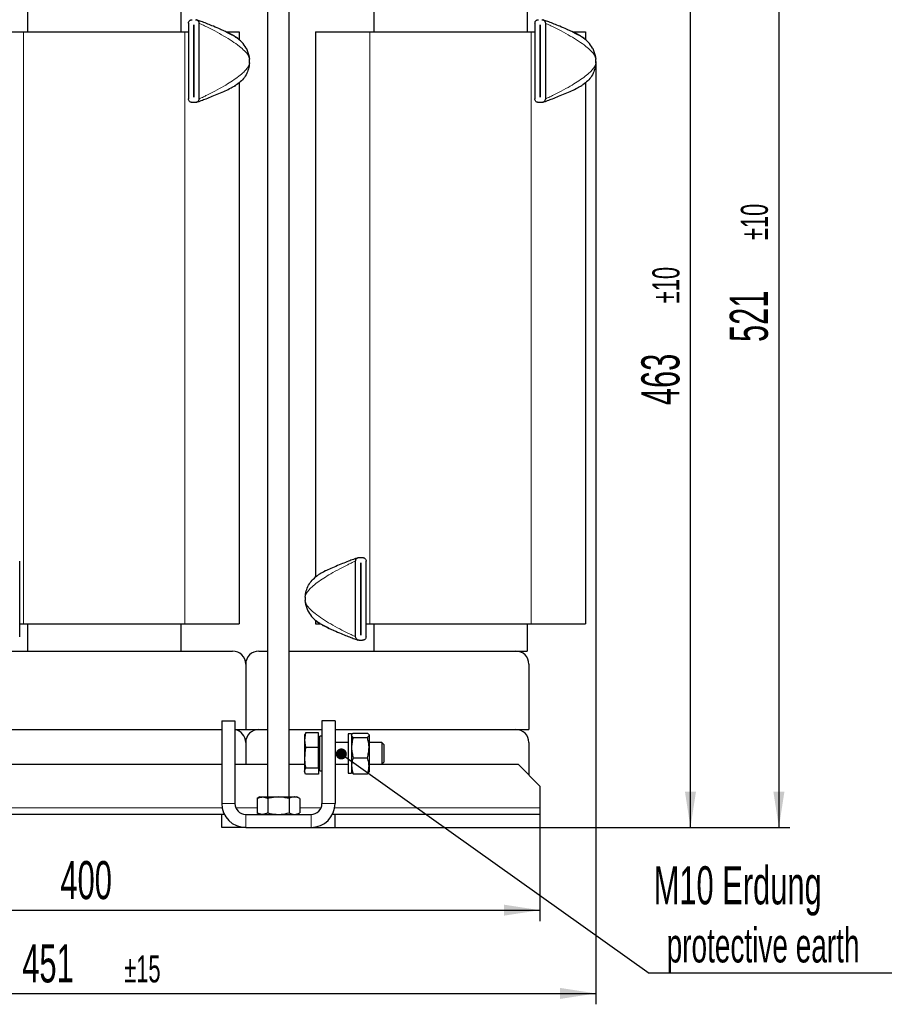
# Model space of a CAD drawing. Header units: millimetres. Extents: x 5 to 418, y 2 to 292.
# Tile 5 of 21: x 75 to 154, y 152 to 242. Entities that reach past the tile are written whole.
import ezdxf

# ---------------------------------------------------------------- set-up
doc = ezdxf.new("R2010")
doc.units = ezdxf.units.MM
doc.layers.add('SLD-0', color=7, linetype='Continuous')
doc.styles.add('SLDTEXTSTYLE0', font='TXT', dxfattribs={"width": 0.605})
doc.dimstyles.new('SLDDIMSTYLE0', dxfattribs={"dimtxt": 3.5, "dimasz": 3.302, "dimexe": 0, "dimexo": 0.0625, "dimgap": 0.875, "dimtad": 1, "dimdec": 0, "dimlfac": 5, "dimrnd": 1e-09, "dimzin": 12, "dimdsep": 46, "dimtxsty": 'SLDTEXTSTYLE0', "dimsah": 1, "dimcen": 0.09, "dimadec": 0, "dimazin": 3, "dimtol": 1, "dimtp": 10, "dimtm": 10, "dimtfac": 1, "dimtdec": 0, "dimtofl": 0, "dimtmove": 0, "dimatfit": 3, "dimfxl": 1, "dimfrac": 2, "dimtolj": 1, "dimarcsym": 0})
doc.dimstyles.new('SLDDIMSTYLE1', dxfattribs={"dimtxt": 3.5, "dimasz": 3.302, "dimexe": 0, "dimexo": 0.0625, "dimgap": 0.875, "dimtad": 1, "dimlfac": 5, "dimrnd": 1e-09, "dimzin": 12, "dimdsep": 46, "dimtxsty": 'SLDTEXTSTYLE0', "dimsah": 1, "dimcen": 0.09, "dimadec": 0, "dimazin": 3, "dimtfac": 1, "dimtofl": 0, "dimtmove": 0, "dimatfit": 3, "dimfxl": 1, "dimfrac": 2, "dimtolj": 1, "dimtzin": 12, "dimarcsym": 0})
doc.dimstyles.new('SLDDIMSTYLE2', dxfattribs={"dimtxt": 3.5, "dimasz": 3.302, "dimexe": 0, "dimexo": 0.0625, "dimgap": 0.875, "dimtad": 1, "dimdec": 0, "dimlfac": 5, "dimrnd": 1e-09, "dimzin": 12, "dimdsep": 46, "dimtxsty": 'SLDTEXTSTYLE0', "dimsah": 1, "dimcen": 0.09, "dimadec": 0, "dimazin": 3, "dimtol": 1, "dimtp": 15, "dimtm": 15, "dimtfac": 1, "dimtdec": 0, "dimtofl": 0, "dimtmove": 0, "dimatfit": 3, "dimfxl": 1, "dimfrac": 2, "dimtolj": 1, "dimarcsym": 0})
doc.dimstyles.new('SLDDIMSTYLE3', dxfattribs={"dimtxt": 0.18, "dimasz": 1.016, "dimexe": 0, "dimexo": 0.0625, "dimgap": 0, "dimtad": 0, "dimtih": 1, "dimtoh": 1, "dimdec": 0, "dimrnd": 1e-09, "dimzin": 0, "dimdsep": 46, "dimtxsty": 'Standard', "dimblk1": 'DOT', "dimblk2": 'DOT', "dimsah": 1, "dimcen": 0.09, "dimadec": 0, "dimazin": 0, "dimtfac": 1.016, "dimtdec": 0, "dimtofl": 0, "dimtmove": 0, "dimatfit": 3, "dimldrblk": 'DOT', "dimfxl": 1, "dimfrac": 2, "dimtolj": 1, "dimtzin": 0, "dimarcsym": 0})

# ---------------------------------------------------------------- blocks, each defined once
blk = doc.blocks.new('_D')
at = {"layer": 'SLD-0'}
for p, q in [((98.465, 272.358), (145.311, 272.358)), ((144.311, 272.358), (144.311, 168.14)), ((101.36, 168.14), (145.311, 168.14))]:
    blk.add_line(p, q, dxfattribs=at)
for points in [[(144.311, 272.358), (143.803, 269.056), (144.819, 269.056)], [(144.311, 168.14), (144.819, 171.442), (143.803, 171.442)]]:
    blk.add_solid(points, dxfattribs=at)
at = {"layer": 'SLD-0', "attachment_point": 1, "rotation": 90, "style": 'SLDTEXTSTYLE0'}
for s, insert, char_height in [('±10', (140.815, 222.093), 2.485), ('521', (139.8, 212.735), 3.5)]:
    blk.add_mtext(s, dxfattribs=dict(at, insert=insert, char_height=char_height))
blk = doc.blocks.new('_D_1')
at = {"layer": 'SLD-0'}
for p, q in [((101.36, 260.76), (137.191, 260.76)), ((136.191, 168.14), (136.191, 260.76)), ((101.36, 168.14), (137.191, 168.14))]:
    blk.add_line(p, q, dxfattribs=at)
for points in [[(136.191, 260.76), (135.683, 257.458), (136.699, 257.458)], [(136.191, 168.14), (136.699, 171.442), (135.683, 171.442)]]:
    blk.add_solid(points, dxfattribs=at)
at = {"layer": 'SLD-0', "attachment_point": 1, "rotation": 90, "style": 'SLDTEXTSTYLE0'}
for s, insert, char_height in [('±10', (132.694, 216.293), 2.485), ('463', (131.679, 206.936), 3.5)]:
    blk.add_mtext(s, dxfattribs=dict(at, insert=insert, char_height=char_height))
blk = doc.blocks.new('_D_2')
at = {"layer": 'SLD-0'}
for p, q in [((42.36, 169.34), (42.36, 159.541)), ((122.36, 169.34), (122.36, 159.541)), ((42.36, 160.541), (122.36, 160.541))]:
    blk.add_line(p, q, dxfattribs=at)
for points in [[(42.36, 160.541), (45.662, 160.033), (45.662, 161.049)], [(122.36, 160.541), (119.058, 161.049), (119.058, 160.033)]]:
    blk.add_solid(points, dxfattribs=at)
at = {"layer": 'SLD-0', "insert": (78.35, 165.053), "char_height": 3.5, "attachment_point": 1, "style": 'SLDTEXTSTYLE0'}
blk.add_mtext('400', dxfattribs=at)
blk = doc.blocks.new('_D_3')
at = {"layer": 'SLD-0', "color": 7}
for p, q in [((127.51, 238.496), (127.51, 151.893)), ((37.211, 189.184), (37.211, 151.893)), ((37.211, 152.893), (127.51, 152.893))]:
    blk.add_line(p, q, dxfattribs=at)
for points in [[(37.211, 152.893), (40.513, 152.385), (40.513, 153.401)], [(127.51, 152.893), (124.208, 153.401), (124.208, 152.385)]]:
    blk.add_solid(points, dxfattribs=at)
at = {"layer": 'SLD-0', "color": 7, "attachment_point": 1, "style": 'SLDTEXTSTYLE0'}
for s, insert, char_height in [('451', (74.846, 157.405), 3.5), ('±15', (84.204, 156.39), 2.485)]:
    blk.add_mtext(s, dxfattribs=dict(at, insert=insert, char_height=char_height))
blk = doc.blocks.new('SW_NOTE_0')
at = {"layer": 'SLD-0', "color": 0}
blk.add_line((30.237, 0), (0, 0), dxfattribs=at)
at = {"layer": 'SLD-0', "color": 0, "attachment_point": 1, "style": 'SLDTEXTSTYLE0'}
for s, insert, char_height in [('M10 Erdung', (0.403, 9.828), 3.5), ('protective earth', (1.594, 4.163), 3.175)]:
    blk.add_mtext(s, dxfattribs=dict(at, insert=insert, char_height=char_height))
blk = doc.blocks.new('_Dot')
at = {"color": 0, "linetype": 'ByBlock', "lineweight": -2}
blk.add_line((-0.5, 0), (-1, 0), dxfattribs=at)
at = {"color": 0, "linetype": 'ByBlock', "const_width": 0.5}
blk.add_lwpolyline([(-0.25, 0, 1), (0.25, 0, 1)], format="xyb", close=True, dxfattribs=at)

msp = doc.modelspace()

# ---------------------------------------------------------------- linework, layer by layer
at = {"color": 7, "linetype": 'Continuous', "lineweight": 25}
for p, q in [((97.3605, 254.36), (97.3605, 170.94)), ((99.3605, 170.94), (99.3605, 254.36)), ((75.3205, 244.56), (75.3205, 241.24)), ((89.4005, 244.56), (89.4005, 241.24)), ((107.1205, 244.56), (107.1205, 241.24)), ((121.2005, 244.56), (121.2005, 241.24)), ((90.1105, 242.0232), (90.1105, 235.0632)), ((90.5895, 241.8632), (90.5915, 241.8632)), ((90.5895, 235.2232), (90.5895, 241.8632)), ((90.5915, 241.8632), (90.5915, 235.2232)), ((91.0705, 242.0232), (91.0705, 235.0632)), ((121.9105, 242.0232), (121.9105, 235.0632)), ((122.3895, 241.8632), (122.3915, 241.8632)), ((122.3895, 235.2232), (122.3895, 241.8632)), ((122.3915, 241.8632), (122.3915, 235.2232)), ((122.8705, 242.0232), (122.8705, 235.0632)), ((69.9605, 241.24), (74.9605, 241.24)), ((74.9605, 241.24), (89.7605, 241.24)), ((89.7605, 241.24), (90.1105, 241.24)), ((93.5571, 241.24), (94.7605, 241.24)), ((94.3699, 240.7963), (94.5236, 240.7256)), ((94.3776, 240.8141), (94.3772, 240.8152)), ((94.5236, 240.7256), (94.6387, 240.6466)), ((94.7605, 241.24), (94.7605, 240.4952)), ((101.7605, 241.24), (101.7605, 191.1294)), ((101.7605, 241.24), (106.7605, 241.24)), ((106.7605, 241.24), (121.5605, 241.24)), ((121.5605, 241.24), (121.9105, 241.24)), ((125.3571, 241.24), (126.5605, 241.24)), ((126.1776, 240.8141), (126.1772, 240.8152)), ((126.2793, 240.746), (126.3236, 240.7256)), ((126.3236, 240.7256), (126.4387, 240.6466)), ((126.5605, 241.24), (126.5605, 240.4952)), ((95.6437, 239.0596), (95.7053, 238.7064)), ((127.4437, 239.0596), (127.5053, 238.7064)), ((94.6387, 236.4397), (94.5236, 236.3607)), ((94.7605, 236.5505), (94.7605, 186.84)), ((126.4387, 236.4397), (126.3236, 236.3607)), ((126.5605, 236.5505), (126.5605, 186.84)), ((90.5915, 235.2232), (90.5895, 235.2232)), ((122.3915, 235.2232), (122.3895, 235.2232)), ((90.7505, 234.7432), (90.4305, 234.7432)), ((122.5505, 234.7432), (122.2305, 234.7432)), ((105.7705, 192.9368), (106.0905, 192.9368)), ((74.6105, 185.6568), (74.6105, 192.6168)), ((105.4505, 185.6568), (105.4505, 192.6168)), ((105.9295, 192.4568), (105.9315, 192.4568)), ((105.9295, 185.8168), (105.9295, 192.4568)), ((105.9315, 192.4568), (105.9315, 185.8168)), ((106.4105, 185.6568), (106.4105, 192.6168)), ((101.8822, 191.2402), (101.9973, 191.3192)), ((100.8772, 188.6203), (100.8156, 188.9735)), ((74.6105, 186.84), (74.9605, 186.84)), ((74.9605, 186.84), (89.7605, 186.84)), ((75.3205, 186.84), (75.3205, 184.34)), ((89.4005, 186.84), (89.4005, 184.34)), ((89.7605, 186.84), (94.7605, 186.84)), ((101.7605, 187.1848), (101.7605, 186.84)), ((101.7605, 186.84), (102.1657, 186.84)), ((101.9973, 186.9543), (101.8822, 187.0333)), ((102.151, 186.8837), (101.9973, 186.9543)), ((102.1433, 186.8658), (102.1437, 186.8648)), ((106.4105, 186.84), (106.7605, 186.84)), ((106.7605, 186.84), (121.5605, 186.84)), ((107.1205, 186.84), (107.1205, 184.34)), ((121.2005, 186.84), (121.2005, 184.34)), ((121.5605, 186.84), (126.5605, 186.84)), ((105.9315, 185.8168), (105.9295, 185.8168)), ((105.7705, 185.3368), (106.0905, 185.3368)), ((70.5605, 184.34), (94.1605, 184.34)), ((96.5605, 184.34), (97.3605, 184.34)), ((99.3605, 184.34), (120.1605, 184.34)), ((120.1605, 184.34), (121.2005, 184.34)), ((95.3605, 183.14), (95.3605, 177.14)), ((121.3605, 183.14), (121.3605, 177.14)), ((93.1605, 177.94), (94.3605, 177.94)), ((93.1605, 177.94), (93.1605, 170.34)), ((94.3605, 177.94), (94.3605, 170.34)), ((102.3605, 177.94), (102.3605, 170.34)), ((103.5605, 177.94), (102.3605, 177.94)), ((103.5605, 177.94), (103.5605, 170.34)), ((71.5605, 177.14), (93.1605, 177.14)), ((94.3605, 177.14), (95.3605, 177.14)), ((95.3605, 177.14), (97.3605, 177.14)), ((96.5605, 177.14), (97.3605, 177.14)), ((99.3605, 177.14), (102.3605, 177.14)), ((100.8562, 176.8447), (100.7605, 176.1631)), ((100.7881, 176.7158), (100.7605, 176.64)), ((100.7605, 176.64), (100.7605, 176.1631)), ((100.8562, 176.8447), (100.808, 176.7086)), ((102.0405, 176.8447), (100.8562, 176.8447)), ((102.0405, 175.4814), (102.0405, 176.8447)), ((102.1605, 176.403), (102.0405, 176.4722)), ((102.3605, 176.54), (102.1605, 176.54)), ((102.1605, 174.94), (102.1605, 176.54)), ((103.5605, 177.14), (121.3605, 177.14)), ((103.5605, 177.14), (120.1605, 177.14)), ((105.0805, 176.74), (104.7605, 176.74)), ((104.7605, 176.74), (104.7605, 173.2204)), ((105.0805, 176.74), (105.0805, 173.2204)), ((105.1024, 176.678), (105.0805, 176.64)), ((105.2323, 176.801), (106.5286, 176.801)), ((105.2323, 176.4113), (106.5286, 176.4113)), ((106.6805, 176.64), (106.6583, 176.6783)), ((106.6805, 176.64), (106.6805, 176.6061)), ((106.6805, 176.6061), (106.6805, 175.4808)), ((95.3605, 175.94), (95.3605, 173.94)), ((100.7605, 176.1631), (100.8562, 175.4814)), ((100.7605, 176.1631), (100.7605, 174.529)), ((102.0405, 175.4814), (100.8562, 175.4814)), ((102.0405, 173.5766), (102.0405, 175.4814)), ((104.7605, 175.94), (103.5605, 175.94)), ((107.8565, 175.94), (106.6805, 175.94)), ((106.6805, 175.4808), (106.6805, 173.8146)), ((108.0405, 175.756), (107.8565, 175.94)), ((107.8565, 175.94), (107.8565, 173.94)), ((108.0405, 175.756), (108.0405, 174.124)), ((121.3605, 175.94), (121.3605, 172.94)), ((102.1605, 173.34), (102.1605, 174.94)), ((71.5605, 173.94), (93.1605, 173.94)), ((94.3605, 173.94), (97.3605, 173.94)), ((99.3605, 173.94), (100.7605, 173.94)), ((100.7605, 174.529), (100.7605, 173.3059)), ((103.5605, 173.94), (104.7605, 173.94)), ((103.5605, 173.94), (104.7605, 173.94)), ((105.2323, 174.5503), (106.5286, 174.5503)), ((106.6805, 173.94), (107.8565, 173.94)), ((106.6805, 173.94), (120.3605, 173.94)), ((106.6805, 173.8146), (106.6805, 173.24)), ((107.8565, 173.94), (108.0405, 174.124)), ((122.3605, 171.94), (120.3605, 173.94)), ((100.7605, 173.3059), (100.8562, 173.5766)), ((100.8562, 173.0352), (100.7605, 173.3059)), ((100.7605, 173.3059), (100.7605, 173.24)), ((100.7605, 173.24), (100.7881, 173.1641)), ((102.0405, 173.5766), (100.8562, 173.5766)), ((102.0405, 173.0352), (100.8562, 173.0352)), ((102.0405, 173.5766), (102.0405, 173.0352)), ((102.0405, 173.4077), (102.1605, 173.477)), ((102.1605, 173.34), (102.3605, 173.34)), ((104.7605, 173.2204), (104.7605, 173.14)), ((104.7605, 173.14), (105.0805, 173.14)), ((105.0805, 173.24), (105.1024, 173.2019)), ((105.0805, 173.2204), (105.0805, 173.14)), ((105.2323, 173.079), (106.5286, 173.079)), ((106.6583, 173.2016), (106.6805, 173.24)), ((122.3605, 171.94), (122.3605, 169.94)), ((96.6605, 170.94), (96.3975, 170.7881)), ((96.3975, 170.7881), (96.3975, 169.4918)), ((96.6605, 170.94), (96.8882, 170.94)), ((96.8882, 170.94), (98.3605, 170.94)), ((97.379, 170.7881), (97.379, 169.4918)), ((98.3605, 170.94), (99.8327, 170.94)), ((99.342, 170.7881), (99.342, 169.4918)), ((99.8327, 170.94), (100.0605, 170.94)), ((100.3235, 170.7881), (100.0605, 170.94)), ((100.3235, 170.7881), (100.3235, 169.4918)), ((93.4009, 169.34), (71.3201, 169.34)), ((93.1605, 168.14), (93.1605, 169.34)), ((95.3605, 169.34), (101.3605, 169.34)), ((96.3975, 169.4918), (96.6605, 169.34)), ((100.0605, 169.34), (100.3235, 169.4918)), ((122.3605, 169.34), (103.3201, 169.34)), ((103.5605, 168.14), (103.5605, 169.34)), ((122.3605, 169.94), (122.3605, 169.34)), ((95.3605, 168.14), (93.1605, 168.14)), ((95.3605, 168.14), (101.3605, 168.14)), ((101.3605, 168.14), (103.5605, 168.14))]:
    msp.add_line(p, q, dxfattribs=at)
at = {"color": 7, "linetype": 'Continuous', "lineweight": 18}
for p, q in [((74.9605, 241.24), (74.9605, 186.84)), ((89.7605, 241.24), (89.7605, 186.84)), ((94.3747, 240.8111), (94.6387, 240.6466)), ((106.7605, 241.24), (106.7605, 186.84)), ((121.5605, 241.24), (121.5605, 186.84)), ((126.1747, 240.8111), (126.4387, 240.6466)), ((94.3421, 236.2549), (94.6387, 236.4397)), ((126.1421, 236.2549), (126.4387, 236.4397)), ((102.6605, 191.6802), (102.6605, 191.7701)), ((102.1788, 191.4251), (101.8822, 191.2402)), ((102.1462, 186.8688), (101.8822, 187.0333)), ((94.3605, 170.34), (93.1605, 170.34)), ((102.3605, 170.34), (103.5605, 170.34)), ((71.5238, 169.94), (93.1971, 169.94)), ((94.444, 169.94), (96.3975, 169.94)), ((95.3605, 169.34), (95.3605, 168.14)), ((100.3235, 169.94), (102.277, 169.94)), ((101.3605, 169.34), (101.3605, 168.14)), ((103.5238, 169.94), (122.3605, 169.94))]:
    msp.add_line(p, q, dxfattribs=at)
at = {"color": 7, "linetype": 'Continuous', "lineweight": 25}
for centre, radius, start, end in [((93.1105, 238.5432), 2.6, 356.4, 3.6), ((124.9105, 238.5432), 2.6, 356.4, 3.6), ((103.4105, 189.1368), 2.6, 176.4, 183.6), ((94.1605, 183.14), 1.2, 0, 90), ((96.5605, 183.14), 1.2, 90, 180), ((120.1605, 183.14), 1.2, 0, 90), ((94.1605, 175.94), 1.2, 0, 80.405932), ((96.5605, 175.94), 1.2, 90, 180), ((120.1605, 175.94), 1.2, 0, 90), ((95.3605, 170.34), 2.2, 180, 270), ((95.3605, 170.34), 1, 180, 270), ((101.3605, 170.34), 2.2, 270, 0), ((101.3605, 170.34), 1, 270, 0)]:
    msp.add_arc(centre, radius, start, end, dxfattribs=at)
for points, knots in [([(90.1105, 242.0232), (90.1171, 242.073), (90.1287, 242.1605), (90.2041, 242.2575), (90.2858, 242.3127), (90.3616, 242.3391), (90.4097, 242.342), (90.4305, 242.3432)], [0, 0, 0, 0, 0.33895434, 0.5950662, 0.76719156, 0.89990502, 1, 1, 1, 1]), ([(90.7505, 242.3432), (90.7779, 242.341), (90.8326, 242.3368), (90.9152, 242.3022), (90.9983, 242.2368), (91.0588, 242.1389), (91.0668, 242.0598), (91.0705, 242.0232)], [0, 0, 0, 0, 0.132339, 0.2638354, 0.4627584, 0.7506419, 1, 1, 1, 1]), ([(95.6632, 239.0363), (95.6342, 239.1568), (95.5757, 239.3992), (95.3706, 239.831), (95.0802, 240.2145), (94.7406, 240.5228), (94.4387, 240.7379), (94.074, 240.9563), (93.6057, 241.1999), (93.0336, 241.4657), (92.4418, 241.7173), (91.8795, 241.9425), (91.4115, 242.1219), (91.0804, 242.2443), (90.9089, 242.3063), (90.8629, 242.3228), (90.8504, 242.3272), (90.8496, 242.3275), (90.8493, 242.3277)], [0, 0, 0, 0, 0.0528375, 0.1063855, 0.203333, 0.2582388, 0.3108625, 0.3794037, 0.4676606, 0.5757887, 0.6996928, 0.7966755, 0.888178, 0.9615834, 0.9862761, 0.9946686, 0.9978443, 1, 1, 1, 1]), ([(121.9105, 242.0232), (121.9171, 242.073), (121.9287, 242.1605), (122.0041, 242.2575), (122.0858, 242.3127), (122.1616, 242.3391), (122.2097, 242.342), (122.2305, 242.3432)], [0, 0, 0, 0, 0.33895434, 0.5950662, 0.76719156, 0.89990502, 1, 1, 1, 1]), ([(122.5505, 242.3432), (122.5779, 242.341), (122.6326, 242.3368), (122.7152, 242.3022), (122.7983, 242.2368), (122.8588, 242.1389), (122.8668, 242.0598), (122.8705, 242.0232)], [0, 0, 0, 0, 0.132339, 0.2638354, 0.4627584, 0.7506419, 1, 1, 1, 1]), ([(127.4632, 239.0363), (127.4342, 239.1568), (127.3757, 239.3992), (127.1706, 239.831), (126.8802, 240.2145), (126.5406, 240.5228), (126.2387, 240.7379), (125.874, 240.9563), (125.4057, 241.1999), (124.8336, 241.4657), (124.2418, 241.7173), (123.6795, 241.9425), (123.2115, 242.1219), (122.8804, 242.2443), (122.7089, 242.3063), (122.6629, 242.3228), (122.6504, 242.3272), (122.6496, 242.3275), (122.6493, 242.3277)], [0, 0, 0, 0, 0.05283746, 0.10638551, 0.20333298, 0.25823879, 0.31086251, 0.3794037, 0.46766058, 0.57578866, 0.69969279, 0.79667549, 0.88817802, 0.96158337, 0.98627615, 0.99466861, 0.99784434, 1, 1, 1, 1]), ([(93.0622, 241.4488), (93.1233, 241.4232), (93.37, 241.32), (93.7746, 241.1303), (94.1575, 240.949), (94.3404, 240.8329), (94.3747, 240.8111)], [0, 0, 0, 0, 0.135188, 0.54578, 0.91473, 1, 1, 1, 1]), ([(124.8622, 241.4488), (124.9233, 241.4232), (125.17, 241.32), (125.5746, 241.1303), (125.9575, 240.949), (126.1404, 240.8329), (126.1747, 240.8111)], [0, 0, 0, 0, 0.135188, 0.54578, 0.91473, 1, 1, 1, 1]), ([(90.849, 234.7588), (90.8492, 234.7589), (90.8498, 234.7591), (90.8592, 234.7624), (90.9062, 234.7793), (91.048, 234.8305), (91.3338, 234.9357), (91.7634, 235.098), (92.3075, 235.3115), (92.8954, 235.5533), (93.4729, 235.8085), (93.9973, 236.0571), (94.3042, 236.2316), (94.4457, 236.3122)], [0, 0, 0, 0, 0.0022474, 0.0075701, 0.0144212, 0.0580226, 0.1260523, 0.2477738, 0.3947797, 0.5553577, 0.7176069, 0.8697222, 1, 1, 1, 1]), ([(122.649, 234.7588), (122.6492, 234.7589), (122.6498, 234.7591), (122.6592, 234.7624), (122.7062, 234.7793), (122.848, 234.8305), (123.1338, 234.9357), (123.5634, 235.098), (124.1075, 235.3115), (124.6954, 235.5533), (125.2729, 235.8085), (125.7973, 236.0571), (126.1042, 236.2316), (126.2457, 236.3122)], [0, 0, 0, 0, 0.0022474, 0.0075701, 0.0144212, 0.0580226, 0.1260523, 0.2477738, 0.3947797, 0.5553577, 0.7176069, 0.8697222, 1, 1, 1, 1]), ([(90.4305, 234.7432), (90.403, 234.7453), (90.3483, 234.7495), (90.2657, 234.7841), (90.1827, 234.8496), (90.1222, 234.9475), (90.1142, 235.0265), (90.1105, 235.0632)], [0, 0, 0, 0, 0.132339, 0.2638354, 0.4627584, 0.7506419, 1, 1, 1, 1]), ([(91.0705, 235.0632), (91.0639, 235.0133), (91.0523, 234.9258), (90.9769, 234.8288), (90.8951, 234.7737), (90.8194, 234.7472), (90.7712, 234.7444), (90.7505, 234.7432)], [0, 0, 0, 0, 0.3389543, 0.5950662, 0.7671916, 0.899905, 1, 1, 1, 1]), ([(122.2305, 234.7432), (122.203, 234.7453), (122.1483, 234.7495), (122.0657, 234.7841), (121.9827, 234.8496), (121.9222, 234.9475), (121.9142, 235.0265), (121.9105, 235.0632)], [0, 0, 0, 0, 0.132339, 0.2638354, 0.4627584, 0.7506419, 1, 1, 1, 1]), ([(122.8705, 235.0632), (122.8639, 235.0133), (122.8523, 234.9258), (122.7769, 234.8288), (122.6951, 234.7737), (122.6194, 234.7472), (122.5712, 234.7444), (122.5505, 234.7432)], [0, 0, 0, 0, 0.3389543, 0.5950662, 0.7671916, 0.899905, 1, 1, 1, 1]), ([(105.6719, 192.9211), (105.6717, 192.9211), (105.6712, 192.9208), (105.6617, 192.9175), (105.6148, 192.9006), (105.4729, 192.8494), (105.1872, 192.7442), (104.7575, 192.5819), (104.2134, 192.3685), (103.6255, 192.1266), (103.0481, 191.8715), (102.5237, 191.6229), (102.2168, 191.4483), (102.0752, 191.3677)], [0, 0, 0, 0, 0.0022474, 0.0075701, 0.0144212, 0.0580226, 0.1260523, 0.2477738, 0.3947797, 0.5553577, 0.7176069, 0.8697222, 1, 1, 1, 1]), ([(105.4505, 192.6168), (105.4566, 192.6645), (105.468, 192.7531), (105.546, 192.8541), (105.6407, 192.9154), (105.7187, 192.9355), (105.7624, 192.9366), (105.7705, 192.9368)], [0, 0, 0, 0, 0.3022499, 0.5607462, 0.7573888, 0.9548841, 1, 1, 1, 1]), ([(106.0905, 192.9368), (106.1226, 192.9339), (106.1868, 192.9282), (106.2733, 192.8847), (106.3451, 192.8186), (106.3991, 192.7272), (106.4065, 192.655), (106.4105, 192.6168)], [0, 0, 0, 0, 0.17752468, 0.35461727, 0.54264912, 0.75775411, 1, 1, 1, 1]), ([(100.8577, 188.6436), (100.8868, 188.5232), (100.9452, 188.2807), (101.1503, 187.8489), (101.4408, 187.4655), (101.7804, 187.1571), (102.0823, 186.942), (102.4469, 186.7236), (102.9152, 186.48), (103.4873, 186.2143), (104.0791, 185.9626), (104.6414, 185.7375), (105.1095, 185.5581), (105.4405, 185.4356), (105.612, 185.3736), (105.6581, 185.3571), (105.6706, 185.3527), (105.6714, 185.3524), (105.6717, 185.3523)], [0, 0, 0, 0, 0.0528375, 0.1063855, 0.203333, 0.2582388, 0.3108625, 0.3794037, 0.4676606, 0.5757887, 0.6996928, 0.7966755, 0.888178, 0.9615834, 0.9862761, 0.9946686, 0.9978443, 1, 1, 1, 1]), ([(103.4587, 186.2311), (103.3976, 186.2567), (103.1509, 186.3599), (102.7463, 186.5496), (102.3635, 186.731), (102.1805, 186.847), (102.1462, 186.8688)], [0, 0, 0, 0, 0.135188, 0.54578, 0.91473, 1, 1, 1, 1]), ([(105.7705, 185.3368), (105.7383, 185.3396), (105.6741, 185.3453), (105.5876, 185.3889), (105.5159, 185.4549), (105.4619, 185.5463), (105.4544, 185.6185), (105.4505, 185.6568)], [0, 0, 0, 0, 0.1775247, 0.3546173, 0.5426491, 0.7577541, 1, 1, 1, 1]), ([(106.4105, 185.6568), (106.4043, 185.609), (106.393, 185.5204), (106.3149, 185.4195), (106.2203, 185.3581), (106.1422, 185.338), (106.0986, 185.3369), (106.0905, 185.3368)], [0, 0, 0, 0, 0.3022499, 0.5607462, 0.7573888, 0.9548841, 1, 1, 1, 1]), ([(105.0805, 176.6061), (105.0806, 176.6108), (105.082, 176.6457), (105.1152, 176.7117), (105.193, 176.771), (105.2323, 176.801)], [0, 0, 0, 0, 0.070088, 0.5307834, 1, 1, 1, 1]), ([(105.2323, 176.4113), (105.1899, 176.4429), (105.1042, 176.5068), (105.0884, 176.5728), (105.0805, 176.6061)], [0, 0, 0, 0, 0.495458, 1, 1, 1, 1]), ([(105.2323, 176.4113), (105.1899, 176.2602), (105.1042, 175.9552), (105.0884, 175.6399), (105.0805, 175.4808)], [0, 0, 0, 0, 0.495458, 1, 1, 1, 1]), ([(106.5286, 176.801), (106.5711, 176.7693), (106.6567, 176.7055), (106.6725, 176.6394), (106.6805, 176.6061)], [0, 0, 0, 0, 0.495458, 1, 1, 1, 1]), ([(106.6805, 176.6061), (106.6803, 176.6015), (106.6789, 176.5665), (106.6458, 176.5006), (106.5679, 176.4413), (106.5286, 176.4113)], [0, 0, 0, 0, 0.070088, 0.5307834, 1, 1, 1, 1]), ([(106.6805, 175.4808), (106.6803, 175.5029), (106.6789, 175.6699), (106.6458, 175.9848), (106.5679, 176.2683), (106.5286, 176.4113)], [0, 0, 0, 0, 0.070088, 0.5307834, 1, 1, 1, 1]), ([(100.8562, 175.4814), (100.8545, 175.4721), (100.7958, 175.1582), (100.7779, 174.8389), (100.7605, 174.529)], [0, 0, 0, 0, 0.0295958, 1, 1, 1, 1]), ([(105.0805, 175.4808), (105.0806, 175.4588), (105.082, 175.2917), (105.1152, 174.9768), (105.193, 174.6933), (105.2323, 174.5503)], [0, 0, 0, 0, 0.070088, 0.5307834, 1, 1, 1, 1]), ([(106.5286, 174.5503), (106.5711, 174.7014), (106.6567, 175.0064), (106.6725, 175.3217), (106.6805, 175.4808)], [0, 0, 0, 0, 0.495458, 1, 1, 1, 1]), ([(100.7605, 174.529), (100.7711, 174.2889), (100.7853, 173.9694), (100.8421, 173.6548), (100.8562, 173.5766)], [0, 0, 0, 0, 0.7514018, 1, 1, 1, 1]), ([(105.2323, 174.5503), (105.1712, 174.3676), (105.0901, 174.125), (105.0824, 173.876), (105.0805, 173.8146)], [0, 0, 0, 0, 0.7534206, 1, 1, 1, 1]), ([(105.0805, 173.8146), (105.0987, 173.6228), (105.1224, 173.3737), (105.2118, 173.134), (105.2323, 173.079)], [0, 0, 0, 0, 0.7702918, 1, 1, 1, 1]), ([(106.6805, 173.8146), (106.6786, 173.876), (106.6709, 174.125), (106.5898, 174.3676), (106.5286, 174.5503)], [0, 0, 0, 0, 0.24657943, 1, 1, 1, 1]), ([(106.5286, 173.079), (106.5492, 173.134), (106.6385, 173.3737), (106.6622, 173.6228), (106.6805, 173.8146)], [0, 0, 0, 0, 0.2297082, 1, 1, 1, 1]), ([(105.1084, 173.2054), (105.1133, 173.1934), (105.1308, 173.1504), (105.1898, 173.1088), (105.2323, 173.079)], [0, 0, 0, 0, 0.28125735, 1, 1, 1, 1]), ([(106.5286, 173.079), (106.5741, 173.1105), (106.634, 173.1521), (106.6483, 173.195), (106.6518, 173.2054)], [0, 0, 0, 0, 0.7589735, 1, 1, 1, 1]), ([(96.3975, 170.7881), (96.4772, 170.8294), (96.5973, 170.8916), (96.7624, 170.9335), (96.8462, 170.9378), (96.8882, 170.94)], [0, 0, 0, 0, 0.4952513, 0.7468182, 1, 1, 1, 1]), ([(96.8882, 170.94), (96.8999, 170.9398), (96.9879, 170.9384), (97.154, 170.9052), (97.3035, 170.8274), (97.379, 170.7881)], [0, 0, 0, 0, 0.070088, 0.5307834, 1, 1, 1, 1]), ([(98.3605, 170.94), (98.2334, 170.935), (97.9774, 170.9252), (97.6502, 170.8622), (97.4524, 170.8082), (97.379, 170.7881)], [0, 0, 0, 0, 0.3825248, 0.7705947, 1, 1, 1, 1]), ([(99.342, 170.7881), (99.0981, 170.8492), (98.7745, 170.9304), (98.4424, 170.9381), (98.3605, 170.94)], [0, 0, 0, 0, 0.7534206, 1, 1, 1, 1]), ([(99.8327, 170.94), (99.8211, 170.9398), (99.733, 170.9384), (99.5669, 170.9052), (99.4174, 170.8274), (99.342, 170.7881)], [0, 0, 0, 0, 0.070088, 0.5307834, 1, 1, 1, 1]), ([(100.3235, 170.7881), (100.2438, 170.8306), (100.0829, 170.9162), (99.9166, 170.932), (99.8327, 170.94)], [0, 0, 0, 0, 0.495458, 1, 1, 1, 1]), ([(96.8882, 169.34), (96.8766, 169.3401), (96.7885, 169.3415), (96.6224, 169.3747), (96.4729, 169.4525), (96.3975, 169.4918)], [0, 0, 0, 0, 0.070088, 0.5307834, 1, 1, 1, 1]), ([(97.379, 169.4918), (97.2993, 169.4494), (97.1384, 169.3637), (96.9721, 169.3479), (96.8882, 169.34)], [0, 0, 0, 0, 0.495458, 1, 1, 1, 1]), ([(97.379, 169.4918), (97.4524, 169.4713), (97.7721, 169.3819), (98.1045, 169.3582), (98.3605, 169.34)], [0, 0, 0, 0, 0.2297082, 1, 1, 1, 1]), ([(98.3605, 169.34), (98.4424, 169.3419), (98.7745, 169.3496), (99.0981, 169.4307), (99.342, 169.4918)], [0, 0, 0, 0, 0.2465794, 1, 1, 1, 1]), ([(99.342, 169.4918), (99.4217, 169.4494), (99.5825, 169.3637), (99.7488, 169.3479), (99.8327, 169.34)], [0, 0, 0, 0, 0.495458, 1, 1, 1, 1]), ([(99.8327, 169.34), (99.8443, 169.3401), (99.9324, 169.3415), (100.0985, 169.3747), (100.248, 169.4525), (100.3235, 169.4918)], [0, 0, 0, 0, 0.070088, 0.5307834, 1, 1, 1, 1])]:
    msp.add_open_spline(points, degree=3, knots=knots, dxfattribs=at)
at = {"color": 7, "linetype": 'Continuous', "lineweight": 18}
for points, knots in [([(95.7053, 238.7064), (95.6713, 238.8334), (95.5964, 239.1123), (95.2415, 239.5058), (94.7474, 239.939), (94.1045, 240.3899), (93.3412, 240.8585), (92.5595, 241.2906), (91.9303, 241.6124), (91.5114, 241.8167), (91.2851, 241.9243), (91.1429, 241.9902), (91.0836, 242.0172), (91.0719, 242.0225), (91.0709, 242.023), (91.0705, 242.0232)], [0, 0, 0, 0, 0.07905473, 0.17359496, 0.28243457, 0.42308021, 0.56830804, 0.72591451, 0.86060748, 0.91441586, 0.95659389, 0.98780815, 0.9958332, 0.99810906, 1, 1, 1, 1]), ([(127.5053, 238.7064), (127.4713, 238.8334), (127.3964, 239.1123), (127.0415, 239.5058), (126.5474, 239.939), (125.9045, 240.3899), (125.1412, 240.8585), (124.3595, 241.2906), (123.7303, 241.6124), (123.3114, 241.8167), (123.0851, 241.9243), (122.9429, 241.9902), (122.8836, 242.0172), (122.8719, 242.0225), (122.8709, 242.023), (122.8705, 242.0232)], [0, 0, 0, 0, 0.07905473, 0.17359496, 0.28243457, 0.42308021, 0.56830804, 0.72591451, 0.86060748, 0.91441586, 0.95659389, 0.98780815, 0.9958332, 0.99810906, 1, 1, 1, 1]), ([(91.0705, 235.0632), (91.071, 235.0634), (91.0722, 235.064), (91.08, 235.0675), (91.0989, 235.0761), (91.1592, 235.1037), (91.2934, 235.166), (91.5117, 235.2698), (91.93, 235.4738), (92.5597, 235.7958), (93.3018, 236.2062), (93.9962, 236.6288), (94.5843, 237.0298), (95.0631, 237.4115), (95.4067, 237.7623), (95.6365, 238.0699), (95.6835, 238.2816), (95.7053, 238.3799)], [0, 0, 0, 0, 0.002055, 0.0045699, 0.0076531, 0.0173772, 0.0434288, 0.0855948, 0.1393879, 0.2740426, 0.4316042, 0.5548464, 0.6758647, 0.788818, 0.8686846, 0.9390076, 1, 1, 1, 1]), ([(122.8705, 235.0632), (122.871, 235.0634), (122.8722, 235.064), (122.88, 235.0675), (122.8989, 235.0761), (122.9592, 235.1037), (123.0934, 235.166), (123.3117, 235.2698), (123.73, 235.4738), (124.3597, 235.7958), (125.1018, 236.2062), (125.7962, 236.6288), (126.3843, 237.0298), (126.8631, 237.4115), (127.2067, 237.7623), (127.4365, 238.0699), (127.4835, 238.2816), (127.5053, 238.3799)], [0, 0, 0, 0, 0.002055, 0.0045699, 0.0076531, 0.0173772, 0.0434288, 0.0855948, 0.1393879, 0.2740426, 0.4316042, 0.5548464, 0.6758647, 0.788818, 0.8686846, 0.9390076, 1, 1, 1, 1]), ([(105.4505, 192.6168), (105.4499, 192.6165), (105.4487, 192.616), (105.441, 192.6125), (105.422, 192.6039), (105.3617, 192.5762), (105.2275, 192.5139), (105.0092, 192.4102), (104.5909, 192.2061), (103.9613, 191.8841), (103.2191, 191.4738), (102.5247, 191.0511), (101.9367, 190.6501), (101.4579, 190.2684), (101.1142, 189.9176), (100.8845, 189.6101), (100.8374, 189.3983), (100.8156, 189.3)], [0, 0, 0, 0, 0.002055, 0.0045699, 0.0076531, 0.0173772, 0.0434288, 0.0855948, 0.1393879, 0.2740426, 0.4316042, 0.5548464, 0.6758647, 0.788818, 0.8686846, 0.9390076, 1, 1, 1, 1]), ([(100.8156, 188.9735), (100.8497, 188.8465), (100.9245, 188.5676), (101.2795, 188.1741), (101.7735, 187.7409), (102.4165, 187.29), (103.1797, 186.8214), (103.9614, 186.3894), (104.5906, 186.0675), (105.0096, 185.8632), (105.2359, 185.7556), (105.3781, 185.6897), (105.4373, 185.6627), (105.449, 185.6574), (105.45, 185.657), (105.4505, 185.6568)], [0, 0, 0, 0, 0.0790547, 0.173595, 0.2824346, 0.4230802, 0.568308, 0.7259145, 0.8606075, 0.9144159, 0.9565939, 0.9878082, 0.9958332, 0.9981091, 1, 1, 1, 1])]:
    msp.add_open_spline(points, degree=3, knots=knots, dxfattribs=at)
at = {"color": 7, "linetype": 'Continuous', "lineweight": 25}
for points in [[(95.7053, 238.3799), (95.6813, 238.1904), (95.6333, 237.8113), (95.4049, 237.2818), (95.0802, 236.8053), (94.7859, 236.5616), (94.6387, 236.4397)], [(127.5053, 238.3799), (127.4813, 238.1904), (127.4333, 237.8113), (127.2049, 237.2818), (126.8802, 236.8053), (126.5859, 236.5616), (126.4387, 236.4397)], [(100.8156, 189.3), (100.8396, 189.4896), (100.8877, 189.8687), (101.116, 190.3981), (101.4407, 190.8747), (101.7351, 191.1184), (101.8822, 191.2402)]]:
    msp.add_open_spline(points, degree=3, dxfattribs=at)

# ---------------------------------------------------------------- block references
at = {"layer": 'SLD-0', "color": 7}
msp.add_blockref('SW_NOTE_0', (132.4108, 154.7489), dxfattribs=at)

# ---------------------------------------------------------------- dimensions: what is measured, and where the dimension line sits
at = {"layer": 'SLD-0'}
for base, p1, p2, picture, middle in [((144.3114, 168.14), (98.465, 272.3582), (101.3605, 168.14), '_D', (144.3114, 220.2491)), ((136.1909, 260.76), (101.3605, 168.14), (101.3605, 260.76), '_D_1', (136.1909, 214.45))]:
    dim = msp.add_linear_dim(base=base, p1=p1, p2=p2, angle=90, dimstyle='SLDDIMSTYLE0', dxfattribs=at)
    dim.commit()
    dim.dimension.update_dxf_attribs({"geometry": picture, "text_midpoint": middle, "dimtype": 160})
at = {"layer": 'SLD-0', "color": 7}
dim = msp.add_linear_dim(base=(127.51, 152.8934), p1=(37.2109, 189.184), p2=(127.51, 238.4959), dimstyle='SLDDIMSTYLE2', dxfattribs=at)
dim.commit()
dim.dimension.update_dxf_attribs({"geometry": '_D_3', "text_midpoint": (82.3605, 152.8934), "dimtype": 160})
at = {"layer": 'SLD-0'}
dim = msp.add_linear_dim(base=(122.3605, 160.5411), p1=(42.3605, 169.34), p2=(122.3605, 169.34), dimstyle='SLDDIMSTYLE1', dxfattribs=at)
dim.commit()
dim.dimension.update_dxf_attribs({"geometry": '_D_2', "text_midpoint": (82.3605, 160.5411), "dimtype": 160})

# ---------------------------------------------------------------- leaders
at = {"layer": 'SLD-0', "color": 7}
msp.add_leader([(104.1371, 174.8915), (132.4108, 154.7489)], dimstyle='SLDDIMSTYLE3', dxfattribs=at)

doc.saveas('drawing.dxf')
